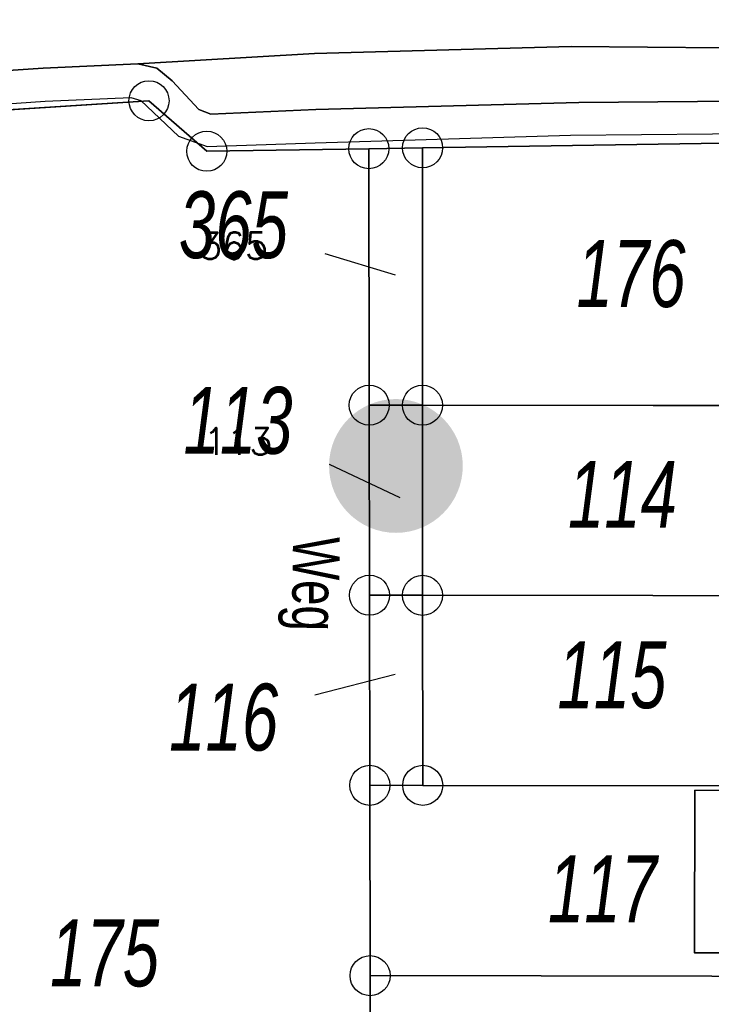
# Model space of a CAD drawing. Header units: metres. Extents: x 339653 to 341672, y 5744753 to 5747397.
# Tile 59 of 256: x 340519 to 340545, y 5745525 to 5745561. Entities that reach past the tile are written whole.
import ezdxf

# ---------------------------------------------------------------- set-up
doc = ezdxf.new("R2010")
doc.units = ezdxf.units.M
doc.header["$LTSCALE"] = 0.03
for name, color, linetype, lineweight in [('B-Gebäude', 15, 'Continuous', 35), ('Flurstücke_Grenzpunkte', 7, 'Continuous', 25), ('Siedlung', 7, 'Continuous', 25), ('Verkehr', 7, 'Continuous', 25)]:
    doc.layers.add(name, color=color, linetype=linetype, lineweight=lineweight)
for name, color, linetype in [('FLURSTUECKSNUMMER', 7, 'Continuous'), ('UMRINGE_FAHRBAHN', 7, 'Continuous'), ('UMRINGE_FLURSTUECKSABGRENZUNGEN', 7, 'Continuous'), ('UMRINGE_GEHWEG', 7, 'Continuous'), ('UMRINGE_PARKSTREIFEN', 7, 'Continuous'), ('UMRINGE_STRASSENTEILFLAECHEN__G', 7, 'Continuous')]:
    doc.layers.add(name, color=color, linetype=linetype)
doc.styles.add('FLURSTUECKSNUMMER', font='simplex.shx')
doc.styles.add('Flurstücksnummer - K 10 700', font='ariali.ttf', dxfattribs={"width": 0.7})
doc.styles.add('Sonstiger Text_ Bezeichnung - N 7 380', font='arial.ttf', dxfattribs={"width": 0.7})

# ---------------------------------------------------------------- blocks, each defined once
blk = doc.blocks.new('Fußweg')
for points in [[(0, 0.5, -1), (0, -0.5, -1)], [(-0.021, 0.312, -1), (-0.021, 0.218, -1)], [(-0.026, 0.178), (-0.008, 0.19), (0.01, 0.2), (0.022, 0.204), (0.028, 0.204), (0.038, 0.2), (0.046, 0.19), (0.168, 0.07), (0.174, 0.064), (0.178, 0.056), (0.178, -0.004), (0.176, -0.01), (0.174, -0.014), (0.172, -0.016), (0.168, -0.018), (0.16, -0.022), (0.152, -0.024), (0.142, -0.022), (0.134, -0.018), (0.13, -0.016), (0.128, -0.014), (0.126, -0.01), (0.126, -0.004), (0.126, 0.038), (0.082, 0.082), (0.064, 0.03), (0.078, -0.008), (0.092, -0.044), (0.104, -0.08), (0.118, -0.116), (0.13, -0.152), (0.142, -0.188), (0.158, -0.224), (0.172, -0.262), (0.174, -0.27), (0.174, -0.278), (0.174, -0.286), (0.172, -0.292), (0.168, -0.298), (0.164, -0.302), (0.16, -0.306), (0.154, -0.31), (0.148, -0.312), (0.14, -0.312), (0.132, -0.312), (0.126, -0.308), (0.122, -0.306), (0.116, -0.3), (0.112, -0.294), (0.106, -0.286), (0.01, -0.034), (-0.02, -0.1), (-0.05, -0.162), (-0.08, -0.226), (-0.112, -0.29), (-0.116, -0.296), (-0.122, -0.302), (-0.128, -0.308), (-0.134, -0.31), (-0.142, -0.31), (-0.148, -0.31), (-0.154, -0.308), (-0.158, -0.306), (-0.164, -0.302), (-0.17, -0.298), (-0.174, -0.292), (-0.176, -0.286), (-0.178, -0.28), (-0.178, -0.274), (-0.176, -0.264), (-0.034, 0.024), (-0.048, 0.07), (-0.124, -0.016), (-0.134, -0.022), (-0.144, -0.022), (-0.154, -0.02), (-0.16, -0.014), (-0.166, -0.006), (-0.168, 0.004), (-0.168, 0.014), (-0.16, 0.024)]]:
    blk.add_hatch(color=256).paths.add_polyline_path(points, flags=0)
blk = doc.blocks.new('Grenzpunkt mit Abmarkung (Marke)')
at = {"lineweight": -2}
blk.add_circle((0, 0), 0.499, dxfattribs=at)

msp = doc.modelspace()

# ---------------------------------------------------------------- linework, layer by layer
at = {"layer": 'B-Gebäude'}
msp.add_lwpolyline([(340546.999, 5745532.523), (340547.012, 5745526.439), (340544.002, 5745526.44), (340544.008, 5745532.515)], close=True, dxfattribs=at)
at = {"layer": 'Flurstücke_Grenzpunkte', "color": 83}
for p, q in [((340530.174, 5745552.581), (340532.81, 5745551.782)), ((340530.343, 5745544.701), (340532.978, 5745543.462)), ((340529.808, 5745536.087), (340532.81, 5745536.853))]:
    msp.add_line(p, q, dxfattribs=at)
msp.add_lwpolyline([(340597.932, 5745554.496), (340596.801, 5745555.17), (340583.894, 5745556.409), (340581.688, 5745554.558), (340566.312, 5745555.858), (340562.334, 5745558.063), (340549.394, 5745558.723), (340547.446, 5745556.741), (340533.833, 5745556.524), (340531.824, 5745556.492), (340525.767, 5745556.396), (340523.606, 5745558.283), (340507.789, 5745557.276), (340503.793, 5745555.351), (340502.212, 5745551.254), (340502.182, 5745554.868), (340502.014, 5745572.218)], dxfattribs=at)
for points in [[(340533.829, 5745546.906), (340533.833, 5745556.524), (340547.446, 5745556.741), (340549.394, 5745558.723), (340562.334, 5745558.063), (340562.322, 5745546.878), (340560.294, 5745546.88), (340551.06, 5745546.889)], [(340502.512, 5745515.656), (340502.212, 5745551.254), (340503.793, 5745555.351), (340507.789, 5745557.276), (340523.606, 5745558.283), (340525.767, 5745556.396), (340531.824, 5745556.492), (340531.839, 5745546.907), (340531.85, 5745539.806), (340531.861, 5745532.704), (340531.872, 5745525.592), (340531.874, 5745524.198), (340531.895, 5745511.27), (340526.27, 5745511.278), (340523.159, 5745511.283), (340502.59, 5745506.437)], [(340533.829, 5745546.906), (340531.839, 5745546.907), (340531.824, 5745556.492), (340533.833, 5745556.524)], [(340531.85, 5745539.806), (340531.839, 5745546.907), (340533.829, 5745546.906), (340533.831, 5745539.803)], [(340551.053, 5745539.787), (340533.831, 5745539.803), (340533.829, 5745546.906), (340551.06, 5745546.889), (340560.294, 5745546.88), (340562.322, 5745546.878), (340562.315, 5745539.777)], [(340533.839, 5745532.702), (340531.861, 5745532.704), (340531.85, 5745539.806), (340533.831, 5745539.803)], [(340551.046, 5745532.68), (340533.839, 5745532.702), (340533.831, 5745539.803), (340551.053, 5745539.787), (340562.315, 5745539.777), (340562.309, 5745532.666), (340560.296, 5745532.669)], [(340531.872, 5745525.592), (340531.861, 5745532.704), (340533.839, 5745532.702), (340551.046, 5745532.68), (340560.296, 5745532.669), (340562.309, 5745532.666), (340562.301, 5745525.536), (340560.297, 5745525.539), (340551.04, 5745525.557)], [(340535.839, 5745511.265), (340531.895, 5745511.27), (340531.874, 5745524.198), (340531.872, 5745525.592), (340551.04, 5745525.557), (340560.297, 5745525.539), (340562.301, 5745525.536), (340562.293, 5745516.688), (340562.288, 5745511.224), (340562.208, 5745511.229)]]:
    msp.add_lwpolyline(points, close=True, dxfattribs=at)
at = {"layer": 'Siedlung', "color": 83}
msp.add_lwpolyline([(340531.861, 5745532.704), (340533.839, 5745532.702), (340533.831, 5745539.803), (340533.829, 5745546.906), (340533.833, 5745556.524), (340547.446, 5745556.741), (340549.394, 5745558.723), (340562.334, 5745558.063), (340562.322, 5745546.878), (340562.315, 5745539.777), (340562.309, 5745532.666), (340562.301, 5745525.536), (340562.293, 5745516.688), (340562.288, 5745511.224), (340562.208, 5745511.229), (340535.839, 5745511.265), (340531.895, 5745511.27), (340531.874, 5745524.198), (340531.872, 5745525.592)], close=True, dxfattribs=at)
msp.add_lwpolyline([(340503.534, 5745462.224), (340502.904, 5745469.699), (340502.59, 5745506.437), (340502.512, 5745515.656), (340502.212, 5745551.254), (340503.793, 5745555.351), (340507.789, 5745557.276), (340523.606, 5745558.283), (340525.767, 5745556.396), (340531.824, 5745556.492), (340531.839, 5745546.907), (340531.85, 5745539.806), (340531.861, 5745532.704), (340531.872, 5745525.592), (340531.874, 5745524.198), (340531.895, 5745511.27), (340526.27, 5745511.278), (340523.159, 5745511.283), (340530.743, 5745479.559), (340535.211, 5745460.88)], dxfattribs=at)
at = {"layer": 'UMRINGE_FAHRBAHN', "color": 83}
msp.add_polyline3d([(340499.919, 5745562.177, 0), (340500.028, 5745551.903, 0), (340501.951, 5745556.769, 0), (340506.108, 5745558.56, 0), (340510.123, 5745558.865, 0), (340519.644, 5745559.495, 0), (340523.193, 5745559.659, 0), (340529.793, 5745560.049, 0), (340539.389, 5745560.305, 0), (340550.802, 5745560.206, 0), (340551.342, 5745560.214, 0), (340557.592, 5745559.898, 0), (340557.915, 5745566.2, 0), (340547.843, 5745566.533, 0), (340539.626, 5745566.471, 0), (340529.569, 5745566.204, 0), (340519.534, 5745565.745, 0), (340517.629, 5745565.643, 0), (340509.501, 5745565.107, 0), (340506.331, 5745565.147, 0), (340501.25, 5745568.068, 0), (340499.811, 5745572.451, 0), (340499.919, 5745562.177, 0)], dxfattribs=at)
at = {"layer": 'UMRINGE_FLURSTUECKSABGRENZUNGEN', "color": 83}
for points in [[(340502.014, 5745572.218, 0), (340502.152, 5745554.867, 0), (340502.212, 5745551.254, 0), (340503.778, 5745555.351, 0), (340507.747, 5745557.259, 0), (340523.606, 5745558.283, 0), (340525.767, 5745556.396, 0), (340531.824, 5745556.492, 0), (340533.833, 5745556.524, 0), (340547.446, 5745556.741, 0)], [(340502.058, 5745566.744, 0), (340502.135, 5745556.952, 0), (340502.152, 5745554.867, 0), (340502.212, 5745551.254, 0), (340503.778, 5745555.351, 0), (340507.747, 5745557.259, 0), (340523.606, 5745558.283, 0), (340525.767, 5745556.396, 0), (340531.824, 5745556.492, 0), (340533.833, 5745556.524, 0), (340547.446, 5745556.741, 0), (340549.394, 5745558.723, 0), (340562.328, 5745558.069, 0), (340562.322, 5745546.878, 0), (340562.315, 5745539.777, 0), (340562.309, 5745532.666, 0), (340562.301, 5745525.536, 0), (340562.281, 5745516.573, 0)], [(340533.829, 5745546.906, 0), (340562.322, 5745546.878, 0), (340562.328, 5745558.069, 0), (340549.394, 5745558.723, 0), (340547.446, 5745556.741, 0), (340533.833, 5745556.524, 0), (340533.829, 5745546.906, 0)], [(340502.512, 5745515.656, 0), (340502.59, 5745506.437, 0), (340523.159, 5745511.283, 0), (340531.895, 5745511.27, 0), (340531.872, 5745525.592, 0), (340531.861, 5745532.704, 0), (340531.85, 5745539.806, 0), (340531.839, 5745546.907, 0), (340531.824, 5745556.492, 0), (340525.767, 5745556.396, 0), (340523.606, 5745558.283, 0), (340507.747, 5745557.259, 0), (340503.778, 5745555.351, 0), (340502.212, 5745551.254, 0), (340502.512, 5745515.656, 0)], [(340502.512, 5745515.656, 0), (340502.59, 5745506.437, 0), (340523.159, 5745511.283, 0), (340531.895, 5745511.27, 0), (340531.872, 5745525.592, 0), (340531.861, 5745532.704, 0), (340531.85, 5745539.806, 0), (340531.839, 5745546.907, 0), (340531.824, 5745556.492, 0), (340525.767, 5745556.396, 0), (340523.606, 5745558.283, 0), (340507.747, 5745557.259, 0), (340503.778, 5745555.351, 0), (340502.212, 5745551.254, 0), (340502.512, 5745515.656, 0)], [(340531.839, 5745546.907, 0), (340533.829, 5745546.906, 0), (340533.833, 5745556.524, 0), (340531.824, 5745556.492, 0), (340531.839, 5745546.907, 0)], [(340531.85, 5745539.806, 0), (340533.831, 5745539.803, 0), (340533.829, 5745546.906, 0), (340531.839, 5745546.907, 0), (340531.85, 5745539.806, 0)], [(340533.831, 5745539.803, 0), (340562.315, 5745539.777, 0), (340562.322, 5745546.878, 0), (340533.829, 5745546.906, 0), (340533.831, 5745539.803, 0)]]:
    msp.add_polyline3d(points, dxfattribs=at)
at = {"layer": 'UMRINGE_GEHWEG', "color": 83}
for points in [[(340547.069, 5745558.278, 0), (340539.673, 5745558.221, 0), (340529.846, 5745557.955, 0), (340525.917, 5745557.786, 0), (340525.474, 5745557.954, 0), (340524.478, 5745559.026, 0), (340523.897, 5745559.5, 0), (340523.193, 5745559.659, 0), (340519.644, 5745559.495, 0), (340510.123, 5745558.865, 0), (340506.108, 5745558.56, 0), (340501.951, 5745556.769, 0), (340500.028, 5745551.903, 0), (340502.161, 5745551.235, 0)], [(340502.161, 5745551.235, 0), (340503.831, 5745555.3, 0), (340506.678, 5745557.355, 0), (340519.724, 5745558.271, 0), (340522.931, 5745558.409, 0), (340523.307, 5745558.294, 0), (340524.712, 5745556.965, 0), (340525.777, 5745556.571, 0), (340529.814, 5745556.705, 0), (340539.362, 5745556.993, 0), (340547.33, 5745557.076, 0)]]:
    msp.add_polyline3d(points, dxfattribs=at)
at = {"layer": 'UMRINGE_PARKSTREIFEN', "color": 83}
msp.add_polyline3d([(340523.193, 5745559.659, 0), (340523.897, 5745559.5, 0), (340524.478, 5745559.026, 0), (340525.474, 5745557.954, 0), (340525.917, 5745557.786, 0), (340529.846, 5745557.955, 0), (340539.673, 5745558.221, 0), (340547.069, 5745558.278, 0), (340547.557, 5745558.448, 0), (340549.475, 5745559.83, 0), (340550.802, 5745560.206, 0), (340539.389, 5745560.305, 0), (340529.793, 5745560.049, 0), (340523.193, 5745559.659, 0)], dxfattribs=at)
at = {"layer": 'UMRINGE_STRASSENTEILFLAECHEN__G', "color": 83}
for points in [[(340499.919, 5745562.177, 0), (340500.028, 5745551.903, 0), (340501.951, 5745556.769, 0), (340506.108, 5745558.56, 0), (340510.123, 5745558.865, 0), (340519.644, 5745559.495, 0), (340523.193, 5745559.659, 0), (340529.793, 5745560.049, 0), (340539.389, 5745560.305, 0), (340550.802, 5745560.206, 0), (340551.342, 5745560.214, 0), (340557.592, 5745559.898, 0), (340557.915, 5745566.2, 0), (340547.843, 5745566.533, 0), (340539.626, 5745566.471, 0), (340529.569, 5745566.204, 0), (340519.534, 5745565.745, 0), (340517.629, 5745565.643, 0), (340509.501, 5745565.107, 0), (340506.331, 5745565.147, 0), (340501.25, 5745568.068, 0), (340499.811, 5745572.451, 0), (340499.919, 5745562.177, 0)], [(340547.069, 5745558.278, 0), (340539.673, 5745558.221, 0), (340529.846, 5745557.955, 0), (340525.917, 5745557.786, 0), (340525.474, 5745557.954, 0), (340524.478, 5745559.026, 0), (340523.897, 5745559.5, 0), (340523.193, 5745559.659, 0), (340519.644, 5745559.495, 0), (340510.123, 5745558.865, 0), (340506.108, 5745558.56, 0), (340501.951, 5745556.769, 0), (340500.028, 5745551.903, 0), (340502.161, 5745551.235, 0)], [(340502.161, 5745551.235, 0), (340503.831, 5745555.3, 0), (340506.678, 5745557.355, 0), (340519.724, 5745558.271, 0), (340522.931, 5745558.409, 0), (340523.307, 5745558.294, 0), (340524.712, 5745556.965, 0), (340525.777, 5745556.571, 0), (340529.814, 5745556.705, 0), (340539.362, 5745556.993, 0), (340547.33, 5745557.076, 0)]]:
    msp.add_polyline3d(points, dxfattribs=at)
at = {"layer": 'Verkehr', "color": 83}
msp.add_lwpolyline([(340547.446, 5745556.741), (340533.833, 5745556.524), (340531.824, 5745556.492), (340525.767, 5745556.396), (340523.606, 5745558.283), (340507.789, 5745557.276), (340503.793, 5745555.351), (340502.212, 5745551.254), (340502.182, 5745554.868), (340502.014, 5745572.218)], dxfattribs=at)
msp.add_lwpolyline([(340531.839, 5745546.907), (340531.824, 5745556.492), (340533.833, 5745556.524), (340533.829, 5745546.906), (340533.831, 5745539.803), (340533.839, 5745532.702), (340531.861, 5745532.704), (340531.85, 5745539.806)], close=True, dxfattribs=at)

# ---------------------------------------------------------------- block references
at = {"layer": 'Flurstücke_Grenzpunkte', "color": 83, "xscale": 1.5, "yscale": 1.5, "zscale": 1.5}
for p in [(340523.606, 5745558.283), (340525.767, 5745556.396), (340531.824, 5745556.492), (340533.833, 5745556.524), (340531.839, 5745546.907), (340533.829, 5745546.906), (340531.85, 5745539.806), (340533.831, 5745539.803), (340531.861, 5745532.704), (340533.839, 5745532.702), (340531.872, 5745525.592)]:
    msp.add_blockref('Grenzpunkt mit Abmarkung (Marke)', p, dxfattribs=at)
at = {"layer": 'Verkehr', "color": 83, "xscale": 5, "yscale": 5, "zscale": 5}
msp.add_blockref('Fußweg', (340532.837, 5745544.637), dxfattribs=at)

# ---------------------------------------------------------------- texts
at = {"layer": 'FLURSTUECKSNUMMER', "color": 83, "char_height": 1, "attachment_point": 8, "style": 'FLURSTUECKSNUMMER'}
for s, insert in [('365', (340526.764, 5745552.364)), ('113', (340526.933, 5745545.055))]:
    msp.add_mtext(s, dxfattribs=dict(at, insert=insert))
at = {"layer": 'Flurstücke_Grenzpunkte', "color": 83, "char_height": 2.5, "attachment_point": 8, "line_spacing_factor": 0.69, "style": 'Flurstücksnummer - K 10 700'}
for s, insert in [('365', (340526.764, 5745552.364)), ('176', (340541.628, 5745550.539)), ('113', (340526.933, 5745545.055)), ('114', (340541.307, 5745542.326)), ('115', (340540.913, 5745535.55)), ('116', (340526.398, 5745533.967)), ('117', (340540.559, 5745527.587)), ('175', (340521.946, 5745525.155))]:
    msp.add_mtext(s, dxfattribs=dict(at, insert=insert))
at = {"layer": 'Verkehr', "color": 83, "insert": (340528.441, 5745540.244), "char_height": 1.75, "attachment_point": 8, "rotation": 269.343, "line_spacing_factor": 0.69, "style": 'Sonstiger Text_ Bezeichnung - N 7 380'}
msp.add_mtext('Weg', dxfattribs=at)

doc.saveas('drawing.dxf')
